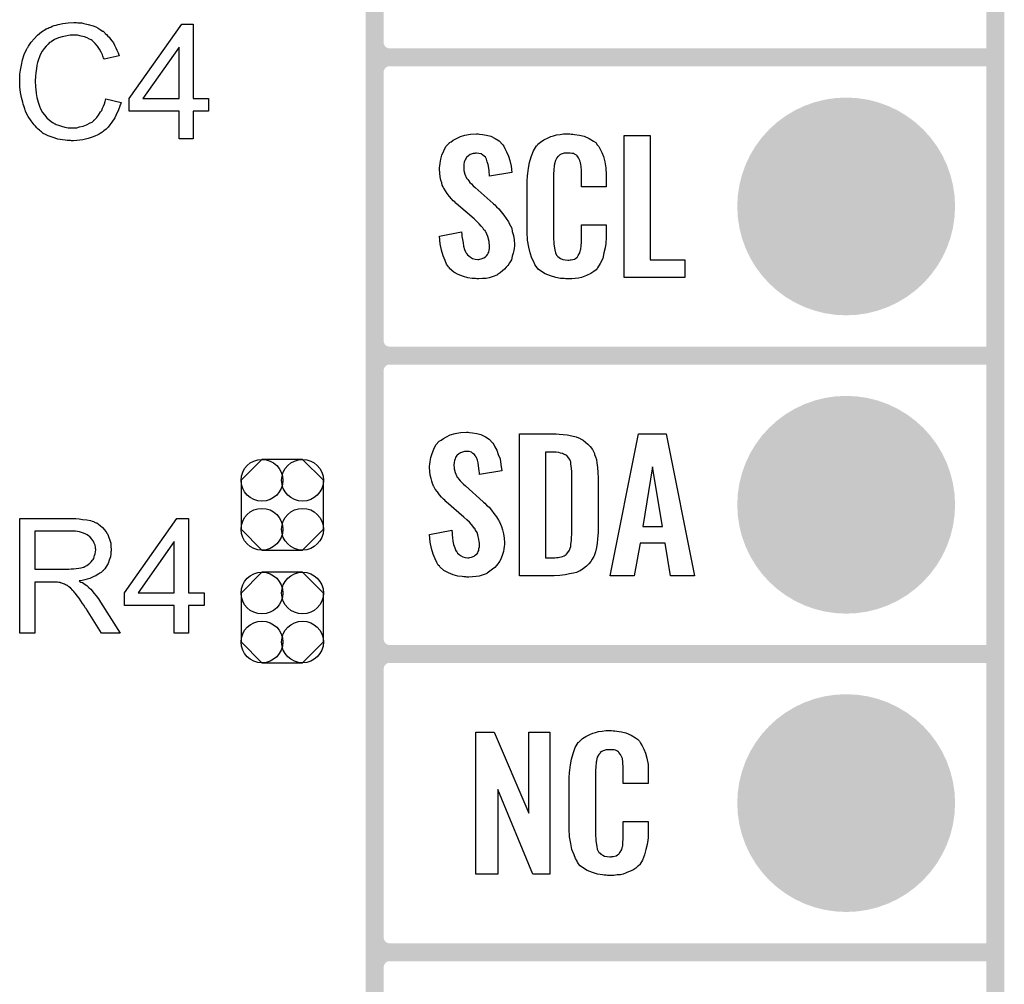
# Model space of a CAD drawing. Extents: x -0.07 to 0.95, y -0.15 to 1.54.
# Tile 6 of 12: x 0.62 to 0.95, y 0.04 to 0.36. Entities that reach past the tile are written whole.
import ezdxf

# ---------------------------------------------------------------- set-up
doc = ezdxf.new("R2010")
doc.units = 0
doc.layers.get('0').update_dxf_attribs({"linetype": 'CONTINUOUS'})
for name, color, linetype in [('gko', 6, 'CONTINUOUS'), ('gto', 2, 'CONTINUOUS'), ('gts', 1, 'CONTINUOUS')]:
    doc.layers.add(name, color=color, linetype=linetype)

# ---------------------------------------------------------------- blocks, each defined once
blk = doc.blocks.new('D33')
at = {"const_width": 0.003}
blk.add_lwpolyline([(-0.0015, 0, 1), (0.0015, 0, 1)], format="xyb", close=True, dxfattribs=at)
blk = doc.blocks.new('D86')
blk.add_lwpolyline([(0.0068, 0.0152), (-0.0068, 0.0152), (-0.0138, 0.0082), (-0.0138, -0.0082), (-0.0068, -0.0152), (0.0068, -0.0152), (0.0138, -0.0082), (0.0138, 0.0082)], close=True)
for centre in [(-0.0068, 0.0082), (0.0068, 0.0082), (-0.0068, -0.0082), (0.0068, -0.0082)]:
    blk.add_circle(centre, 0.007)
blk = doc.blocks.new('D53')
at = {"const_width": 0.0365}
blk.add_lwpolyline([(-0.01825, 0, 1), (0.01825, 0, 1)], format="xyb", close=True, dxfattribs=at)

msp = doc.modelspace()

# ---------------------------------------------------------------- linework, layer by layer
at = {"layer": 'gko', "color": 6, "const_width": 0.006}
msp.add_lwpolyline([(0.95, -0.05), (0.95, 1.45)], dxfattribs=at)
at = {"layer": 'gto', "color": 2, "const_width": 0.006}
for points in [[(0.742, -0.022), (0.742, 0.722)], [(0.742, 0.355), (0.742, 0.445)], [(0.742, 0.355), (0.742, 0.355)], [(0.742, 0.355), (0.742, 0.355)], [(0.747, 0.35), (0.747, 0.35)], [(0.747, 0.35), (0.747, 0.35)], [(0.747, 0.35), (0.747, 0.35)], [(0.747, 0.35), (0.747, 0.35)], [(0.747, 0.35), (0.95, 0.35)], [(0.747, 0.35), (0.95, 0.35)], [(0.742, 0.255), (0.742, 0.345)], [(0.742, 0.255), (0.742, 0.255)], [(0.742, 0.255), (0.742, 0.255)], [(0.747, 0.25), (0.747, 0.25)], [(0.747, 0.25), (0.747, 0.25)], [(0.747, 0.25), (0.747, 0.25)], [(0.747, 0.25), (0.747, 0.25)], [(0.747, 0.25), (0.95, 0.25)], [(0.747, 0.25), (0.95, 0.25)], [(0.742, 0.155), (0.742, 0.245)], [(0.742, 0.155), (0.742, 0.155)], [(0.742, 0.155), (0.742, 0.155)], [(0.747, 0.15), (0.747, 0.15)], [(0.747, 0.15), (0.747, 0.15)], [(0.747, 0.15), (0.747, 0.15)], [(0.747, 0.15), (0.747, 0.15)], [(0.747, 0.15), (0.95, 0.15)], [(0.747, 0.15), (0.95, 0.15)], [(0.742, 0.055), (0.742, 0.145)], [(0.742, 0.055), (0.742, 0.055)], [(0.742, 0.055), (0.742, 0.055)], [(0.747, 0.05), (0.747, 0.05)], [(0.747, 0.05), (0.747, 0.05)], [(0.747, 0.05), (0.747, 0.05)], [(0.747, 0.05), (0.747, 0.05)], [(0.747, 0.05), (0.95, 0.05)], [(0.747, 0.05), (0.95, 0.05)]]:
    msp.add_lwpolyline(points, dxfattribs=at)
at = {"layer": 'gto', "color": 2}
for points in [[(0.642, 0.3617), (0.6425, 0.3616), (0.6431, 0.3616), (0.6438, 0.3615), (0.6445, 0.3613), (0.646, 0.361), (0.6476, 0.3605), (0.6485, 0.3602), (0.6493, 0.3598), (0.65, 0.3593), (0.6508, 0.3588), (0.6509, 0.3587), (0.651, 0.3587), (0.6512, 0.3585), (0.6515, 0.3582), (0.6517, 0.358), (0.6521, 0.3576), (0.6525, 0.3571), (0.653, 0.3567), (0.6534, 0.3561), (0.6539, 0.3555), (0.6544, 0.3548), (0.6548, 0.3541), (0.6552, 0.3532), (0.6556, 0.3524), (0.656, 0.3515), (0.6563, 0.3505), (0.6513, 0.3494), (0.6513, 0.3494), (0.6513, 0.3495), (0.6511, 0.3498), (0.651, 0.35), (0.6509, 0.3504), (0.6507, 0.3508), (0.6503, 0.3517), (0.6498, 0.3527), (0.6491, 0.3537), (0.6483, 0.3546), (0.6474, 0.3555), (0.6473, 0.3556), (0.6469, 0.3558), (0.6464, 0.3561), (0.6456, 0.3565), (0.6447, 0.3568), (0.6436, 0.3571), (0.6424, 0.3574), (0.641, 0.3574), (0.6405, 0.3574), (0.6403, 0.3574), (0.6399, 0.3574), (0.6394, 0.3573), (0.6384, 0.3571), (0.6372, 0.3569), (0.636, 0.3565), (0.6347, 0.356), (0.6335, 0.3552), (0.6335, 0.3552), (0.6334, 0.3551), (0.633, 0.3549), (0.6325, 0.3544), (0.6319, 0.3537), (0.6312, 0.3529), (0.6305, 0.352), (0.6299, 0.3508), (0.6294, 0.3495), (0.6294, 0.3495), (0.6293, 0.3494), (0.6293, 0.3492), (0.6292, 0.3489), (0.6291, 0.3486), (0.629, 0.3482), (0.6288, 0.3473), (0.6286, 0.3461), (0.6284, 0.3449), (0.6283, 0.3436), (0.6282, 0.3421), (0.6282, 0.3421), (0.6282, 0.3419), (0.6282, 0.3416), (0.6282, 0.3413), (0.6283, 0.3409), (0.6283, 0.3404), (0.6283, 0.3399), (0.6284, 0.3393), (0.6285, 0.3379), (0.6288, 0.3365), (0.6292, 0.335), (0.6296, 0.3336), (0.6296, 0.3335), (0.6297, 0.3334), (0.6298, 0.3333), (0.6299, 0.333), (0.6302, 0.3323), (0.6307, 0.3315), (0.6313, 0.3307), (0.6321, 0.3297), (0.633, 0.3289), (0.634, 0.3281), (0.6341, 0.3281), (0.6342, 0.328), (0.6344, 0.3279), (0.6346, 0.3278), (0.6349, 0.3277), (0.6352, 0.3275), (0.636, 0.3272), (0.637, 0.3269), (0.6381, 0.3266), (0.6393, 0.3264), (0.6406, 0.3263), (0.641, 0.3263), (0.6413, 0.3264), (0.6417, 0.3264), (0.6421, 0.3264), (0.6431, 0.3267), (0.6443, 0.3269), (0.6454, 0.3274), (0.6466, 0.328), (0.6473, 0.3283), (0.6478, 0.3288), (0.6479, 0.3288), (0.6479, 0.3289), (0.6481, 0.329), (0.6483, 0.3292), (0.6485, 0.3295), (0.6488, 0.3298), (0.6491, 0.3302), (0.6494, 0.3306), (0.6498, 0.3311), (0.6501, 0.3317), (0.6505, 0.3322), (0.6508, 0.3329), (0.6511, 0.3336), (0.6514, 0.3344), (0.6516, 0.3352), (0.6519, 0.3361), (0.657, 0.3348), (0.657, 0.3348), (0.6569, 0.3345), (0.6568, 0.3342), (0.6566, 0.3338), (0.6565, 0.3333), (0.6562, 0.3327), (0.656, 0.332), (0.6556, 0.3313), (0.6549, 0.3297), (0.6539, 0.3282), (0.6532, 0.3274), (0.6526, 0.3266), (0.652, 0.3259), (0.6512, 0.3253), (0.6511, 0.3252), (0.651, 0.3251), (0.6507, 0.325), (0.6505, 0.3248), (0.65, 0.3245), (0.6496, 0.3242), (0.649, 0.3239), (0.6484, 0.3237), (0.6476, 0.3233), (0.6469, 0.3231), (0.646, 0.3228), (0.6451, 0.3225), (0.6442, 0.3223), (0.6432, 0.3222), (0.6421, 0.3221), (0.641, 0.322), (0.6404, 0.322), (0.64, 0.3221), (0.6395, 0.3221), (0.6389, 0.3221), (0.6382, 0.3222), (0.6374, 0.3223), (0.6358, 0.3226), (0.6342, 0.3231), (0.6325, 0.3237), (0.6317, 0.3241), (0.6309, 0.3245), (0.6309, 0.3246), (0.6308, 0.3246), (0.6305, 0.3248), (0.6303, 0.325), (0.63, 0.3252), (0.6296, 0.3256), (0.6292, 0.3259), (0.6287, 0.3264), (0.6283, 0.3269), (0.6278, 0.3274), (0.6268, 0.3287), (0.6258, 0.3302), (0.625, 0.3318), (0.625, 0.3319), (0.6249, 0.332), (0.6248, 0.3323), (0.6247, 0.3327), (0.6246, 0.3331), (0.6244, 0.3337), (0.6242, 0.3343), (0.624, 0.3349), (0.6238, 0.3357), (0.6236, 0.3365), (0.6233, 0.3382), (0.6231, 0.3401), (0.623, 0.3421), (0.623, 0.3422), (0.623, 0.3424), (0.623, 0.3428), (0.6231, 0.3431), (0.6231, 0.3437), (0.6231, 0.3443), (0.6232, 0.345), (0.6233, 0.3457), (0.6236, 0.3473), (0.6239, 0.3491), (0.6245, 0.3509), (0.6253, 0.3526), (0.6253, 0.3526), (0.6254, 0.3528), (0.6255, 0.353), (0.6257, 0.3533), (0.6259, 0.3537), (0.6262, 0.3541), (0.6269, 0.3551), (0.6279, 0.3562), (0.629, 0.3574), (0.6303, 0.3585), (0.6318, 0.3594), (0.6318, 0.3595), (0.632, 0.3595), (0.6322, 0.3596), (0.6325, 0.3598), (0.6329, 0.36), (0.6334, 0.3601), (0.6339, 0.3604), (0.6345, 0.3606), (0.6352, 0.3608), (0.6359, 0.361), (0.6375, 0.3613), (0.6393, 0.3616), (0.6411, 0.3617), (0.6416, 0.3617), (0.642, 0.3617)], [(0.6811, 0.3362), (0.6863, 0.3362), (0.6863, 0.3319), (0.6811, 0.3319), (0.6811, 0.3227), (0.6764, 0.3227), (0.6764, 0.3319), (0.6597, 0.3319), (0.6597, 0.3362), (0.6773, 0.3611), (0.6811, 0.3611), (0.6811, 0.3362)], [(0.6764, 0.3534), (0.6643, 0.3362), (0.6764, 0.3362), (0.6764, 0.3534)], [(0.7771, 0.3242), (0.7781, 0.3241), (0.7795, 0.3239), (0.7809, 0.3235), (0.7824, 0.3228), (0.7837, 0.322), (0.7848, 0.3208), (0.7849, 0.3206), (0.7853, 0.3202), (0.7856, 0.3194), (0.7862, 0.3183), (0.7868, 0.3169), (0.7873, 0.3154), (0.7877, 0.3135), (0.788, 0.3114), (0.7805, 0.3101), (0.7805, 0.3103), (0.7805, 0.3107), (0.7804, 0.3114), (0.7803, 0.3122), (0.78, 0.3141), (0.7797, 0.315), (0.7794, 0.3158), (0.7794, 0.3159), (0.7793, 0.3161), (0.7791, 0.3165), (0.7787, 0.3168), (0.7782, 0.3172), (0.7777, 0.3176), (0.7769, 0.3178), (0.7761, 0.3179), (0.7758, 0.3179), (0.7755, 0.3178), (0.775, 0.3177), (0.774, 0.3174), (0.7734, 0.317), (0.773, 0.3166), (0.773, 0.3166), (0.7728, 0.3165), (0.7726, 0.3162), (0.7724, 0.3158), (0.7722, 0.3154), (0.772, 0.3148), (0.7719, 0.3142), (0.7719, 0.3134), (0.7719, 0.3133), (0.7719, 0.313), (0.7719, 0.3126), (0.7719, 0.312), (0.7722, 0.3108), (0.7728, 0.3095), (0.7729, 0.3094), (0.773, 0.3092), (0.7732, 0.309), (0.7735, 0.3086), (0.7739, 0.308), (0.7744, 0.3076), (0.775, 0.3069), (0.7757, 0.3063), (0.7817, 0.301), (0.7818, 0.3009), (0.7822, 0.3005), (0.7828, 0.2999), (0.7836, 0.2992), (0.7844, 0.2982), (0.7853, 0.2971), (0.7861, 0.296), (0.7868, 0.2948), (0.7869, 0.2946), (0.7871, 0.2943), (0.7875, 0.2935), (0.7879, 0.2927), (0.7881, 0.2916), (0.7885, 0.2903), (0.7887, 0.2888), (0.7888, 0.2872), (0.7888, 0.287), (0.7888, 0.2867), (0.7887, 0.286), (0.7886, 0.2852), (0.7884, 0.2843), (0.7881, 0.2833), (0.7878, 0.2821), (0.7872, 0.2811), (0.7871, 0.281), (0.7869, 0.2807), (0.7866, 0.2802), (0.7861, 0.2796), (0.7855, 0.279), (0.7848, 0.2784), (0.784, 0.2777), (0.783, 0.2771), (0.783, 0.277), (0.7826, 0.2769), (0.782, 0.2766), (0.7813, 0.2764), (0.7804, 0.2761), (0.7793, 0.2759), (0.7781, 0.2758), (0.7769, 0.2757), (0.7762, 0.2757), (0.7758, 0.2758), (0.7753, 0.2758), (0.7746, 0.2759), (0.7732, 0.2761), (0.7717, 0.2765), (0.77, 0.2772), (0.7685, 0.278), (0.7671, 0.2792), (0.767, 0.2794), (0.7667, 0.2798), (0.7661, 0.2807), (0.7656, 0.2819), (0.7649, 0.2834), (0.7644, 0.2853), (0.7639, 0.2875), (0.7637, 0.29), (0.7711, 0.2915), (0.7711, 0.2914), (0.7711, 0.2913), (0.7712, 0.2907), (0.7712, 0.2899), (0.7714, 0.2889), (0.7716, 0.2878), (0.7718, 0.2867), (0.7721, 0.2856), (0.7725, 0.2846), (0.7726, 0.2845), (0.7728, 0.2842), (0.7731, 0.2838), (0.7735, 0.2834), (0.7741, 0.283), (0.7748, 0.2826), (0.7756, 0.2823), (0.7766, 0.2822), (0.7769, 0.2822), (0.7772, 0.2823), (0.7777, 0.2824), (0.7786, 0.2828), (0.7791, 0.2831), (0.7794, 0.2834), (0.7795, 0.2835), (0.7796, 0.2836), (0.7798, 0.2839), (0.78, 0.2843), (0.7802, 0.2847), (0.7803, 0.2853), (0.7805, 0.2859), (0.7805, 0.2867), (0.7805, 0.2868), (0.7805, 0.2871), (0.7804, 0.2877), (0.7803, 0.2883), (0.7799, 0.2899), (0.7796, 0.2907), (0.7792, 0.2915), (0.7791, 0.2916), (0.779, 0.2919), (0.7786, 0.2922), (0.7782, 0.2928), (0.7777, 0.2934), (0.777, 0.2942), (0.7762, 0.295), (0.7753, 0.2958), (0.7693, 0.301), (0.7692, 0.3011), (0.7688, 0.3015), (0.7683, 0.3019), (0.7677, 0.3026), (0.767, 0.3033), (0.7663, 0.3043), (0.7657, 0.3052), (0.7651, 0.3061), (0.765, 0.3062), (0.7649, 0.3066), (0.7646, 0.3071), (0.7645, 0.3079), (0.7642, 0.3088), (0.7639, 0.3099), (0.7638, 0.3112), (0.7637, 0.3126), (0.7637, 0.3127), (0.7637, 0.3129), (0.7637, 0.3131), (0.7638, 0.3135), (0.7639, 0.3145), (0.7641, 0.3158), (0.7645, 0.3172), (0.7651, 0.3186), (0.7658, 0.3201), (0.767, 0.3213), (0.7671, 0.3214), (0.7676, 0.3217), (0.7683, 0.3222), (0.7694, 0.3228), (0.7707, 0.3234), (0.7722, 0.3239), (0.7741, 0.3242), (0.7761, 0.3243), (0.7767, 0.3243), (0.7771, 0.3242)], [(0.8078, 0.3242), (0.8084, 0.3242), (0.809, 0.3241), (0.8106, 0.3239), (0.8122, 0.3235), (0.8139, 0.3228), (0.8153, 0.3219), (0.8161, 0.3214), (0.8166, 0.3207), (0.8167, 0.3205), (0.8171, 0.3201), (0.8176, 0.3192), (0.8181, 0.3181), (0.8187, 0.3167), (0.8191, 0.315), (0.8195, 0.3129), (0.8196, 0.3106), (0.8196, 0.3066), (0.8113, 0.3066), (0.8113, 0.3107), (0.8113, 0.3108), (0.8113, 0.3111), (0.8113, 0.3116), (0.8113, 0.3121), (0.8112, 0.3134), (0.8111, 0.3141), (0.811, 0.3146), (0.811, 0.3147), (0.8109, 0.3149), (0.8107, 0.3154), (0.8103, 0.3163), (0.8098, 0.317), (0.8096, 0.3172), (0.8094, 0.3173), (0.809, 0.3175), (0.8087, 0.3177), (0.8081, 0.3178), (0.8075, 0.3179), (0.8064, 0.3179), (0.806, 0.3179), (0.8055, 0.3179), (0.8045, 0.3175), (0.804, 0.3173), (0.8036, 0.3169), (0.8034, 0.3167), (0.803, 0.3163), (0.8026, 0.3154), (0.8022, 0.3143), (0.8022, 0.3142), (0.8022, 0.3141), (0.8021, 0.3137), (0.8021, 0.3132), (0.802, 0.3127), (0.802, 0.3119), (0.8019, 0.3111), (0.8019, 0.3102), (0.8019, 0.2895), (0.8019, 0.2894), (0.8019, 0.2889), (0.802, 0.2882), (0.802, 0.2873), (0.8024, 0.2854), (0.8026, 0.2845), (0.8029, 0.2837), (0.803, 0.2836), (0.8031, 0.2834), (0.8034, 0.2832), (0.8038, 0.2829), (0.8043, 0.2825), (0.805, 0.2822), (0.8058, 0.2821), (0.8067, 0.282), (0.8071, 0.282), (0.8075, 0.2821), (0.8078, 0.2821), (0.8089, 0.2823), (0.8093, 0.2826), (0.8097, 0.2829), (0.8098, 0.2829), (0.8099, 0.2831), (0.8102, 0.2835), (0.8107, 0.2844), (0.811, 0.2854), (0.811, 0.2855), (0.8111, 0.2857), (0.8111, 0.286), (0.8112, 0.2865), (0.8112, 0.287), (0.8113, 0.2878), (0.8113, 0.2886), (0.8113, 0.2895), (0.8113, 0.2938), (0.8196, 0.2938), (0.8196, 0.29), (0.8196, 0.2899), (0.8196, 0.2897), (0.8196, 0.2894), (0.8196, 0.2889), (0.8195, 0.2883), (0.8194, 0.2876), (0.8192, 0.2861), (0.8188, 0.2844), (0.8184, 0.2826), (0.8176, 0.2809), (0.8167, 0.2794), (0.8166, 0.2792), (0.8162, 0.2788), (0.8154, 0.2782), (0.8144, 0.2775), (0.813, 0.2769), (0.8113, 0.2762), (0.8103, 0.276), (0.8092, 0.2759), (0.808, 0.2757), (0.806, 0.2757), (0.8055, 0.2758), (0.8049, 0.2758), (0.8042, 0.2759), (0.8027, 0.2762), (0.8009, 0.2767), (0.7991, 0.2774), (0.7976, 0.2784), (0.7968, 0.279), (0.7962, 0.2797), (0.7962, 0.2798), (0.7961, 0.2799), (0.7959, 0.2802), (0.7957, 0.2805), (0.7953, 0.2814), (0.7947, 0.2827), (0.7941, 0.2844), (0.7936, 0.2864), (0.7932, 0.2887), (0.7931, 0.2914), (0.7931, 0.3083), (0.7931, 0.3084), (0.7931, 0.3087), (0.7931, 0.3091), (0.7932, 0.3096), (0.7932, 0.3103), (0.7933, 0.311), (0.7935, 0.3128), (0.7939, 0.3147), (0.7944, 0.3166), (0.7952, 0.3186), (0.7962, 0.3203), (0.7962, 0.3203), (0.7964, 0.3204), (0.7967, 0.3209), (0.7976, 0.3216), (0.7987, 0.3223), (0.8001, 0.323), (0.801, 0.3234), (0.8019, 0.3237), (0.8029, 0.324), (0.8041, 0.3241), (0.8053, 0.3243), (0.8074, 0.3243), (0.8078, 0.3242)], [(0.8343, 0.2821), (0.8459, 0.2821), (0.8459, 0.2762), (0.8256, 0.2762), (0.8256, 0.3238), (0.8343, 0.3238), (0.8343, 0.2821)], [(0.7738, 0.2242), (0.7748, 0.2241), (0.7762, 0.2239), (0.7776, 0.2235), (0.7791, 0.2228), (0.7804, 0.222), (0.7815, 0.2208), (0.7816, 0.2206), (0.7819, 0.2202), (0.7823, 0.2194), (0.7829, 0.2183), (0.7834, 0.2169), (0.784, 0.2154), (0.7843, 0.2135), (0.7846, 0.2114), (0.7771, 0.2101), (0.7771, 0.2103), (0.7771, 0.2107), (0.777, 0.2114), (0.7769, 0.2122), (0.7767, 0.2141), (0.7764, 0.215), (0.7761, 0.2158), (0.7761, 0.2159), (0.7759, 0.2161), (0.7757, 0.2165), (0.7754, 0.2168), (0.7749, 0.2172), (0.7744, 0.2176), (0.7736, 0.2178), (0.7728, 0.2179), (0.7725, 0.2179), (0.7721, 0.2178), (0.7717, 0.2177), (0.7707, 0.2174), (0.7701, 0.217), (0.7696, 0.2166), (0.7696, 0.2166), (0.7695, 0.2165), (0.7693, 0.2162), (0.7691, 0.2158), (0.7689, 0.2154), (0.7687, 0.2148), (0.7686, 0.2142), (0.7685, 0.2134), (0.7685, 0.2133), (0.7685, 0.213), (0.7686, 0.2126), (0.7686, 0.212), (0.7689, 0.2108), (0.7695, 0.2095), (0.7695, 0.2094), (0.7696, 0.2092), (0.7698, 0.209), (0.7702, 0.2086), (0.7706, 0.208), (0.7711, 0.2076), (0.7717, 0.2069), (0.7724, 0.2063), (0.7783, 0.201), (0.7785, 0.2009), (0.7789, 0.2005), (0.7794, 0.1999), (0.7803, 0.1992), (0.7811, 0.1982), (0.7819, 0.1971), (0.7828, 0.196), (0.7835, 0.1948), (0.7836, 0.1946), (0.7838, 0.1943), (0.7842, 0.1935), (0.7845, 0.1927), (0.7848, 0.1916), (0.7852, 0.1903), (0.7854, 0.1888), (0.7855, 0.1872), (0.7855, 0.187), (0.7855, 0.1867), (0.7854, 0.186), (0.7853, 0.1852), (0.7851, 0.1843), (0.7848, 0.1833), (0.7844, 0.1821), (0.7839, 0.1811), (0.7838, 0.181), (0.7836, 0.1807), (0.7832, 0.1802), (0.7828, 0.1796), (0.7822, 0.179), (0.7815, 0.1784), (0.7806, 0.1777), (0.7797, 0.1771), (0.7796, 0.177), (0.7793, 0.1769), (0.7787, 0.1766), (0.778, 0.1764), (0.777, 0.1761), (0.776, 0.1759), (0.7748, 0.1758), (0.7735, 0.1757), (0.7729, 0.1757), (0.7725, 0.1758), (0.7719, 0.1758), (0.7713, 0.1759), (0.7699, 0.1761), (0.7683, 0.1765), (0.7667, 0.1772), (0.7652, 0.178), (0.7638, 0.1792), (0.7637, 0.1794), (0.7633, 0.1798), (0.7628, 0.1807), (0.7622, 0.1819), (0.7616, 0.1834), (0.761, 0.1853), (0.7606, 0.1875), (0.7604, 0.19), (0.7678, 0.1915), (0.7678, 0.1914), (0.7678, 0.1913), (0.7679, 0.1907), (0.7679, 0.1899), (0.7681, 0.1889), (0.7682, 0.1878), (0.7684, 0.1867), (0.7688, 0.1856), (0.7692, 0.1846), (0.7693, 0.1845), (0.7695, 0.1842), (0.7697, 0.1838), (0.7702, 0.1834), (0.7707, 0.183), (0.7715, 0.1826), (0.7723, 0.1823), (0.7732, 0.1822), (0.7735, 0.1822), (0.7739, 0.1823), (0.7744, 0.1824), (0.7753, 0.1828), (0.7757, 0.1831), (0.7761, 0.1834), (0.7762, 0.1835), (0.7763, 0.1836), (0.7765, 0.1839), (0.7767, 0.1843), (0.7769, 0.1847), (0.7769, 0.1853), (0.7771, 0.1859), (0.7771, 0.1867), (0.7771, 0.1868), (0.7771, 0.1871), (0.777, 0.1877), (0.7769, 0.1883), (0.7766, 0.1899), (0.7763, 0.1907), (0.7758, 0.1915), (0.7757, 0.1916), (0.7756, 0.1919), (0.7753, 0.1922), (0.7749, 0.1928), (0.7744, 0.1934), (0.7737, 0.1942), (0.7729, 0.195), (0.7719, 0.1958), (0.7659, 0.201), (0.7658, 0.2011), (0.7655, 0.2015), (0.765, 0.2019), (0.7644, 0.2026), (0.7637, 0.2033), (0.763, 0.2043), (0.7623, 0.2052), (0.7618, 0.2061), (0.7617, 0.2062), (0.7616, 0.2066), (0.7613, 0.2071), (0.7611, 0.2079), (0.7609, 0.2088), (0.7606, 0.2099), (0.7605, 0.2112), (0.7604, 0.2126), (0.7604, 0.2127), (0.7604, 0.2129), (0.7604, 0.2131), (0.7605, 0.2135), (0.7606, 0.2145), (0.7608, 0.2158), (0.7612, 0.2172), (0.7618, 0.2186), (0.7625, 0.2201), (0.7636, 0.2213), (0.7638, 0.2214), (0.7643, 0.2217), (0.765, 0.2222), (0.766, 0.2228), (0.7673, 0.2234), (0.7689, 0.2239), (0.7707, 0.2242), (0.7728, 0.2243), (0.7733, 0.2243), (0.7738, 0.2242)], [(0.8038, 0.2237), (0.8051, 0.2236), (0.8065, 0.2234), (0.808, 0.2231), (0.8095, 0.2228), (0.8108, 0.2222), (0.811, 0.2221), (0.8114, 0.2219), (0.8119, 0.2216), (0.8126, 0.221), (0.8134, 0.2203), (0.8142, 0.2195), (0.815, 0.2185), (0.8155, 0.2174), (0.8156, 0.2172), (0.8157, 0.2168), (0.816, 0.2161), (0.8163, 0.2152), (0.8164, 0.214), (0.8167, 0.2125), (0.8168, 0.2108), (0.8169, 0.209), (0.8169, 0.1917), (0.8169, 0.1916), (0.8169, 0.1914), (0.8169, 0.1911), (0.8169, 0.1907), (0.8168, 0.1897), (0.8167, 0.1885), (0.8165, 0.1871), (0.8163, 0.1857), (0.816, 0.1842), (0.8155, 0.1829), (0.8154, 0.1827), (0.8152, 0.1823), (0.8149, 0.1818), (0.8144, 0.181), (0.8138, 0.1802), (0.813, 0.1794), (0.812, 0.1786), (0.8109, 0.1779), (0.8107, 0.1778), (0.8103, 0.1776), (0.8096, 0.1773), (0.8086, 0.1771), (0.8073, 0.1768), (0.8058, 0.1765), (0.804, 0.1763), (0.8021, 0.1762), (0.7905, 0.1762), (0.7905, 0.2238), (0.8028, 0.2238), (0.8038, 0.2237)], [(0.8492, 0.1762), (0.8411, 0.1762), (0.8393, 0.1871), (0.831, 0.1871), (0.829, 0.1762), (0.8209, 0.1762), (0.8304, 0.2238), (0.8397, 0.2238), (0.8492, 0.1762)], [(0.8028, 0.2176), (0.7992, 0.2176), (0.7992, 0.1822), (0.8024, 0.1822), (0.8029, 0.1823), (0.8035, 0.1823), (0.8049, 0.1827), (0.8055, 0.1829), (0.8061, 0.1833), (0.8062, 0.1833), (0.8063, 0.1834), (0.8067, 0.184), (0.8073, 0.1848), (0.8075, 0.1854), (0.8077, 0.186), (0.8077, 0.1861), (0.8077, 0.1864), (0.8077, 0.1868), (0.8078, 0.1873), (0.8079, 0.1881), (0.8079, 0.189), (0.808, 0.1901), (0.808, 0.1913), (0.808, 0.2095), (0.808, 0.2097), (0.808, 0.2101), (0.808, 0.2106), (0.808, 0.2113), (0.8078, 0.2129), (0.8077, 0.2137), (0.8077, 0.2143), (0.8077, 0.2144), (0.8076, 0.2146), (0.8075, 0.2149), (0.8073, 0.2153), (0.8067, 0.2161), (0.8064, 0.2165), (0.8059, 0.2167), (0.8058, 0.2167), (0.8056, 0.2168), (0.8053, 0.217), (0.8049, 0.2172), (0.8043, 0.2173), (0.8037, 0.2175), (0.8028, 0.2176)], [(0.8351, 0.2127), (0.8319, 0.1927), (0.8384, 0.1927), (0.8351, 0.2127)], [(0.6413, 0.1954), (0.6418, 0.1954), (0.6429, 0.1953), (0.6441, 0.1951), (0.6455, 0.195), (0.6467, 0.1947), (0.6473, 0.1945), (0.6478, 0.1944), (0.6479, 0.1944), (0.6479, 0.1943), (0.6483, 0.1941), (0.6488, 0.1939), (0.6494, 0.1935), (0.65, 0.193), (0.6507, 0.1924), (0.6514, 0.1916), (0.6521, 0.1907), (0.6521, 0.1906), (0.6521, 0.1906), (0.6524, 0.1902), (0.6526, 0.1897), (0.6529, 0.189), (0.6532, 0.1881), (0.6535, 0.1871), (0.6536, 0.1861), (0.6537, 0.1849), (0.6537, 0.1849), (0.6537, 0.1848), (0.6537, 0.1845), (0.6536, 0.1842), (0.6536, 0.1839), (0.6536, 0.1835), (0.6534, 0.1825), (0.653, 0.1814), (0.6526, 0.1803), (0.6519, 0.1791), (0.6515, 0.1785), (0.651, 0.178), (0.651, 0.1779), (0.6509, 0.1779), (0.6507, 0.1777), (0.6505, 0.1775), (0.6503, 0.1773), (0.6499, 0.1771), (0.6495, 0.1768), (0.649, 0.1765), (0.6485, 0.1762), (0.6479, 0.1759), (0.6472, 0.1756), (0.6465, 0.1753), (0.6456, 0.1751), (0.6448, 0.1748), (0.6439, 0.1746), (0.6429, 0.1745), (0.643, 0.1744), (0.6432, 0.1743), (0.6435, 0.1741), (0.644, 0.1739), (0.645, 0.1733), (0.6455, 0.1729), (0.6459, 0.1725), (0.646, 0.1724), (0.6463, 0.1722), (0.6468, 0.1717), (0.6473, 0.1712), (0.6479, 0.1704), (0.6486, 0.1695), (0.6494, 0.1685), (0.6501, 0.1674), (0.6567, 0.157), (0.6504, 0.157), (0.6454, 0.165), (0.6454, 0.165), (0.6453, 0.1652), (0.6451, 0.1653), (0.645, 0.1655), (0.6446, 0.1662), (0.6441, 0.1669), (0.6435, 0.1678), (0.6429, 0.1687), (0.6423, 0.1695), (0.6417, 0.1703), (0.6416, 0.1703), (0.6415, 0.1705), (0.6412, 0.1709), (0.6408, 0.1713), (0.64, 0.1721), (0.6395, 0.1725), (0.6391, 0.1728), (0.639, 0.1729), (0.6389, 0.1729), (0.6387, 0.173), (0.6384, 0.1732), (0.638, 0.1734), (0.6377, 0.1735), (0.6368, 0.1738), (0.6367, 0.1738), (0.6366, 0.1739), (0.6364, 0.1739), (0.6361, 0.1739), (0.6357, 0.174), (0.6353, 0.174), (0.6347, 0.174), (0.6281, 0.174), (0.6281, 0.157), (0.623, 0.157), (0.623, 0.1954), (0.6408, 0.1954), (0.6413, 0.1954)], [(0.6796, 0.1705), (0.6848, 0.1705), (0.6848, 0.1662), (0.6796, 0.1662), (0.6796, 0.157), (0.6748, 0.157), (0.6748, 0.1662), (0.6581, 0.1662), (0.6581, 0.1705), (0.6757, 0.1954), (0.6796, 0.1954), (0.6796, 0.1705)], [(0.6402, 0.1911), (0.6281, 0.1911), (0.6281, 0.1784), (0.6395, 0.1784), (0.6402, 0.1785), (0.641, 0.1785), (0.6419, 0.1786), (0.6428, 0.1787), (0.6436, 0.1789), (0.6444, 0.1791), (0.6445, 0.1791), (0.6448, 0.1793), (0.6451, 0.1794), (0.6455, 0.1796), (0.646, 0.18), (0.6465, 0.1804), (0.647, 0.1809), (0.6474, 0.1814), (0.6475, 0.1815), (0.6476, 0.1817), (0.6478, 0.182), (0.648, 0.1825), (0.6481, 0.183), (0.6483, 0.1835), (0.6484, 0.1842), (0.6485, 0.1849), (0.6485, 0.1849), (0.6485, 0.185), (0.6484, 0.1853), (0.6484, 0.1858), (0.6483, 0.1865), (0.648, 0.1871), (0.6476, 0.1879), (0.6471, 0.1886), (0.6465, 0.1894), (0.6464, 0.1894), (0.6461, 0.1896), (0.6456, 0.1899), (0.6449, 0.1902), (0.6441, 0.1906), (0.643, 0.1909), (0.6417, 0.1911), (0.6402, 0.1911)], [(0.6748, 0.1877), (0.6627, 0.1705), (0.6748, 0.1705), (0.6748, 0.1877)], [(0.8007, 0.0762), (0.795, 0.0762), (0.7833, 0.1046), (0.7833, 0.0762), (0.7759, 0.0762), (0.7759, 0.1238), (0.782, 0.1238), (0.7936, 0.0966), (0.7936, 0.1238), (0.8007, 0.1238), (0.8007, 0.0762)], [(0.8219, 0.1242), (0.8225, 0.1242), (0.8231, 0.1241), (0.8247, 0.1239), (0.8262, 0.1235), (0.8279, 0.1228), (0.8294, 0.1219), (0.8301, 0.1214), (0.8307, 0.1207), (0.8308, 0.1205), (0.8311, 0.1201), (0.8316, 0.1192), (0.8322, 0.1181), (0.8327, 0.1167), (0.8332, 0.115), (0.8336, 0.1129), (0.8336, 0.1106), (0.8336, 0.1066), (0.8253, 0.1066), (0.8253, 0.1107), (0.8253, 0.1108), (0.8253, 0.1111), (0.8253, 0.1116), (0.8253, 0.1121), (0.8252, 0.1134), (0.8251, 0.1141), (0.825, 0.1146), (0.825, 0.1147), (0.825, 0.1149), (0.8248, 0.1154), (0.8244, 0.1163), (0.8238, 0.117), (0.8237, 0.1172), (0.8235, 0.1173), (0.8231, 0.1175), (0.8227, 0.1177), (0.8222, 0.1178), (0.8215, 0.1179), (0.8204, 0.1179), (0.82, 0.1179), (0.8196, 0.1179), (0.8186, 0.1175), (0.8181, 0.1173), (0.8176, 0.1169), (0.8175, 0.1167), (0.8171, 0.1163), (0.8166, 0.1154), (0.8163, 0.1143), (0.8163, 0.1142), (0.8163, 0.1141), (0.8162, 0.1137), (0.8162, 0.1132), (0.8161, 0.1127), (0.8161, 0.1119), (0.816, 0.1111), (0.816, 0.1102), (0.816, 0.0895), (0.816, 0.0894), (0.816, 0.0889), (0.8161, 0.0882), (0.8161, 0.0873), (0.8164, 0.0854), (0.8166, 0.0845), (0.817, 0.0837), (0.8171, 0.0836), (0.8172, 0.0834), (0.8175, 0.0832), (0.8178, 0.0829), (0.8184, 0.0825), (0.819, 0.0822), (0.8199, 0.0821), (0.8208, 0.082), (0.8212, 0.082), (0.8215, 0.0821), (0.8219, 0.0821), (0.8229, 0.0823), (0.8234, 0.0826), (0.8238, 0.0829), (0.8238, 0.0829), (0.8239, 0.0831), (0.8243, 0.0835), (0.8248, 0.0844), (0.825, 0.0854), (0.825, 0.0855), (0.8251, 0.0857), (0.8251, 0.086), (0.8252, 0.0865), (0.8252, 0.087), (0.8253, 0.0878), (0.8253, 0.0886), (0.8253, 0.0895), (0.8253, 0.0938), (0.8336, 0.0938), (0.8336, 0.09), (0.8336, 0.0899), (0.8336, 0.0897), (0.8336, 0.0894), (0.8336, 0.0889), (0.8336, 0.0883), (0.8335, 0.0876), (0.8333, 0.0861), (0.8329, 0.0844), (0.8324, 0.0826), (0.8317, 0.0809), (0.8308, 0.0794), (0.8307, 0.0792), (0.8302, 0.0788), (0.8295, 0.0782), (0.8285, 0.0775), (0.8271, 0.0769), (0.8253, 0.0762), (0.8244, 0.076), (0.8233, 0.0759), (0.8221, 0.0757), (0.82, 0.0757), (0.8196, 0.0758), (0.8189, 0.0758), (0.8183, 0.0759), (0.8167, 0.0762), (0.815, 0.0767), (0.8132, 0.0774), (0.8116, 0.0784), (0.8109, 0.079), (0.8102, 0.0797), (0.8102, 0.0798), (0.8102, 0.0799), (0.81, 0.0802), (0.8098, 0.0805), (0.8093, 0.0814), (0.8088, 0.0827), (0.8081, 0.0844), (0.8077, 0.0864), (0.8073, 0.0887), (0.8072, 0.0914), (0.8072, 0.1083), (0.8072, 0.1084), (0.8072, 0.1087), (0.8072, 0.1091), (0.8073, 0.1096), (0.8073, 0.1103), (0.8074, 0.111), (0.8076, 0.1128), (0.8079, 0.1147), (0.8085, 0.1166), (0.8092, 0.1186), (0.8102, 0.1203), (0.8102, 0.1203), (0.8104, 0.1204), (0.8108, 0.1209), (0.8116, 0.1216), (0.8127, 0.1223), (0.8141, 0.123), (0.8151, 0.1234), (0.816, 0.1237), (0.817, 0.124), (0.8182, 0.1241), (0.8194, 0.1243), (0.8214, 0.1243), (0.8219, 0.1242)]]:
    msp.add_lwpolyline(points, dxfattribs=at)
at = {"layer": 'gto', "color": 2, "const_width": 0.006}
for points in [[(0.742, 0.355, 0.414214), (0.747, 0.35)], [(0.747, 0.35, 0.414214), (0.742, 0.345)], [(0.747, 0.35, 0.414214), (0.742, 0.345)], [(0.742, 0.255, 0.414214), (0.747, 0.25)], [(0.747, 0.25, 0.414214), (0.742, 0.245)], [(0.747, 0.25, 0.414214), (0.742, 0.245)], [(0.742, 0.155, 0.414214), (0.747, 0.15)], [(0.747, 0.15, 0.414214), (0.742, 0.145)], [(0.747, 0.15, 0.414214), (0.742, 0.145)], [(0.742, 0.055, 0.414214), (0.747, 0.05)], [(0.747, 0.05, 0.414214), (0.742, 0.045)], [(0.747, 0.05, 0.414214), (0.742, 0.045)]]:
    msp.add_lwpolyline(points, format="xyb", dxfattribs=at)

# ---------------------------------------------------------------- block references
at = {"layer": 'gto'}
for p in [(0.742, 0.355), (0.742, 0.355), (0.742, 0.355), (0.742, 0.355), (0.747, 0.35), (0.747, 0.35), (0.747, 0.35), (0.747, 0.35), (0.747, 0.35), (0.747, 0.35), (0.747, 0.35), (0.747, 0.35), (0.747, 0.35), (0.95, 0.35), (0.95, 0.35), (0.742, 0.345), (0.742, 0.345), (0.742, 0.345), (0.742, 0.255), (0.742, 0.255), (0.742, 0.255), (0.742, 0.255), (0.747, 0.25), (0.747, 0.25), (0.747, 0.25), (0.747, 0.25), (0.747, 0.25), (0.747, 0.25), (0.747, 0.25), (0.747, 0.25), (0.747, 0.25), (0.95, 0.25), (0.95, 0.25), (0.742, 0.245), (0.742, 0.245), (0.742, 0.245), (0.742, 0.155), (0.742, 0.155), (0.742, 0.155), (0.742, 0.155), (0.747, 0.15), (0.747, 0.15), (0.747, 0.15), (0.747, 0.15), (0.747, 0.15), (0.747, 0.15), (0.747, 0.15), (0.747, 0.15), (0.747, 0.15), (0.95, 0.15), (0.95, 0.15), (0.742, 0.145), (0.742, 0.145), (0.742, 0.145), (0.742, 0.055), (0.742, 0.055), (0.742, 0.055), (0.742, 0.055), (0.747, 0.05), (0.747, 0.05), (0.747, 0.05), (0.747, 0.05), (0.747, 0.05), (0.747, 0.05), (0.747, 0.05), (0.747, 0.05), (0.747, 0.05), (0.95, 0.05), (0.95, 0.05), (0.742, 0.045), (0.742, 0.045)]:
    msp.add_blockref('D33', p, dxfattribs=at)
at = {"layer": 'gts'}
for name, p in [('D53', (0.9, 0.3)), ('D53', (0.9, 0.2)), ('D86', (0.711, 0.2)), ('D86', (0.711, 0.1622)), ('D53', (0.9, 0.1))]:
    msp.add_blockref(name, p, dxfattribs=at)

doc.saveas('drawing.dxf')
